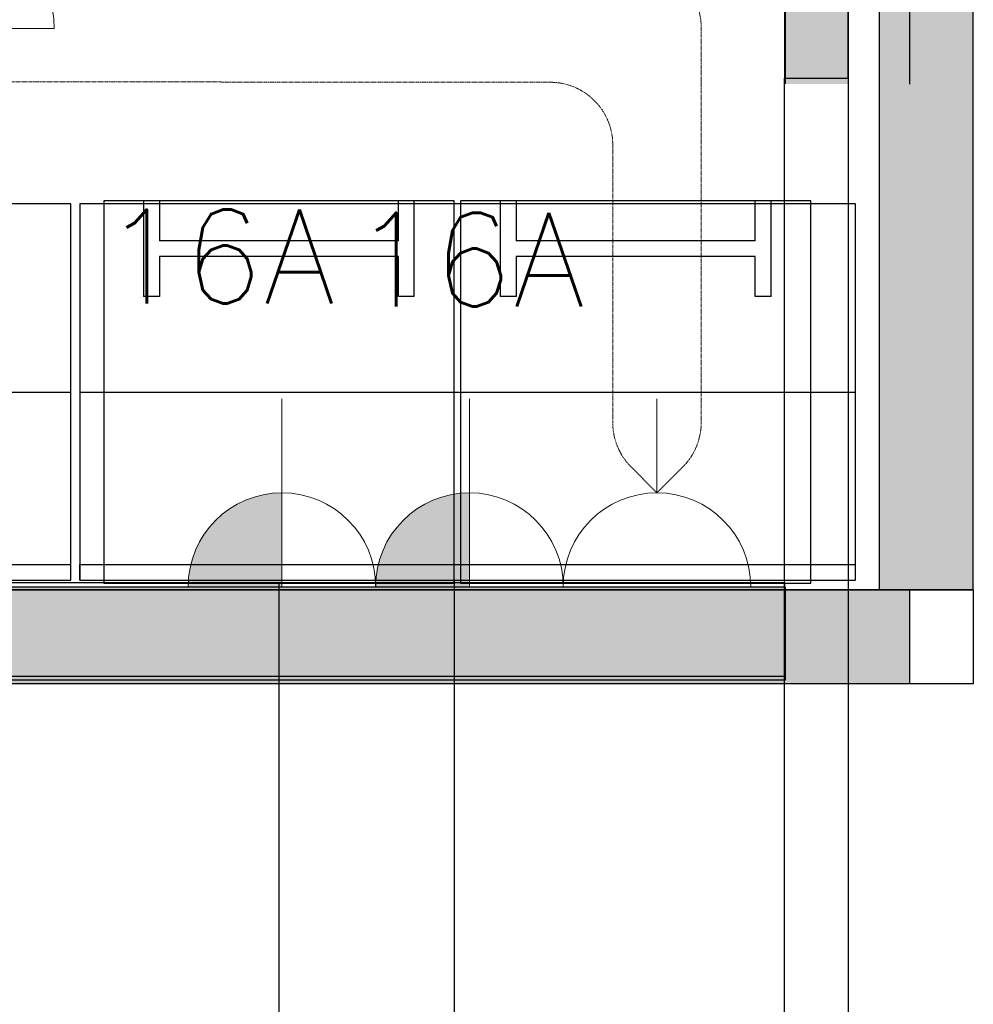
# Model space of a CAD drawing. Header units: millimetres. Extents: x -11575 to 52845, y -36266 to 23021.
# Tile 66 of 184: x 19839 to 21364, y 10589 to 12163. Entities that reach past the tile are written whole.
import ezdxf
from ezdxf.enums import TextEntityAlignment as Align

# ---------------------------------------------------------------- set-up
doc = ezdxf.new("R2010")
doc.units = ezdxf.units.MM
doc.header["$MEASUREMENT"] = 0
doc.linetypes.add('HIDDENX2', pattern=[0.75, 0.5, -0.25])
doc.layers.get('0').update_dxf_attribs({"lineweight": 5})
doc.layers.add('GREY SCALE', color=9, linetype='Continuous', true_color=0x808080)
for name, color, linetype, lineweight, true_color in [('GREYSCALE', 9, 'Continuous', 0, 0x808080), ('M-MEP-ELPR-CKT', 7, 'HIDDENX2', 20, 0x960000), ('M-MEP-ELPR-SOCKET', 5, 'Continuous', 20, 0x0000ff)]:
    doc.layers.add(name, color=color, linetype=linetype, lineweight=lineweight, true_color=true_color)
doc.layers.add('M-MEP-ELLG-TEXT', color=7, linetype='Continuous', lineweight=20)
doc.styles.add('Oswald Light', font='txt')
doc.styles.get("Standard").update_dxf_attribs({"font": 'romans.shx'})
doc.dimstyles.new('MDS-50', dxfattribs={"dimtxt": 100, "dimasz": 100, "dimexe": 50, "dimexo": 50, "dimgap": 25, "dimtad": 1, "dimdec": 0, "dimtxsty": 'Oswald Light', "dimcen": 0, "dimdle": 1.5875, "dimazin": 0, "dimtfac": 1, "dimtdec": 0, "dimtix": 1, "dimtmove": 0, "dimatfit": 0, "dimfxl": 1, "dimfrac": 2, "dimtolj": 1, "dimarcsym": 0})

# ---------------------------------------------------------------- blocks, each defined once
blk = doc.blocks.new('FLOOR PLAN')
at = {"layer": 'GREYSCALE', "lineweight": -2, "ltscale": 0.25}
h = blk.add_hatch(color=0, dxfattribs=at)
h.dxf.hatch_style = 1
h.paths.add_polyline_path([(21261.6, 12139.4), (21261.6, 12059.8), (21363.4, 12059.8), (21363.2, 18155.1), (21261.3, 18155.1), (21261.6, 12213.1)])
h = blk.add_hatch(color=0, dxfattribs=at)
h.dxf.hatch_style = 1
h.paths.add_polyline_path([(21063, 12139.2), (21063, 12060.1), (21164.2, 12060.1), (21164.2, 18121.5), (21063, 18121.5), (21063, 12212.6)])
h = blk.add_hatch(color=0, dxfattribs=at)
h.dxf.hatch_style = 1
h.paths.add_polyline_path([(21363.6, 18078.2), (21213.3, 18078.2), (21213.3, 11251.6), (21363.6, 11251.6)])
h = blk.add_hatch(color=0, dxfattribs=at)
h.dxf.hatch_style = 1
h.paths.add_polyline_path([(13791.6, 11256.6), (13791.6, 11107.1), (21063, 11107.1), (21063, 11256.6)])
h = blk.add_hatch(color=0, dxfattribs=at)
h.dxf.hatch_style = 1
h.paths.add_polyline_path([(13949.6, 11251.6), (13949.6, 11101.2), (21261.6, 11101.5), (21261.6, 11251.8)])
at = {"layer": 'GREYSCALE', "color": 0, "lineweight": -2, "ltscale": 0.25}
for p, q in [((21163.6, 12069.1), (21163.6, 18149.4)), ((21363.4, 12059.8), (21363.2, 18155.1)), ((21164.2, 12060.1), (21164.2, 18121.5)), ((21062, 17995.4), (21062, 12069.1)), ((21261.3, 18000.7), (21261.6, 12059.8)), ((21063, 17968), (21063, 12060.1)), ((21062, 12069.1), (21163.6, 12069.1)), ((21062, 10002.1), (21062, 12069.1)), ((21163.6, 12069.1), (21163.6, 10002.1)), ((19920.8, 11868.5), (18918.3, 11868.5)), ((19920.8, 11267), (19920.8, 11868.5)), ((21175.3, 11868.5), (19935.3, 11868.5)), ((19935.3, 11868.5), (19935.3, 11267)), ((21175.3, 11267), (21175.3, 11868.5)), ((18918.3, 11567.7), (19920.8, 11567.7)), ((19935.3, 11567.7), (21175.3, 11567.7)), ((18918.3, 11292.1), (19920.8, 11292.1)), ((19935.3, 11267), (19935.3, 11292.1)), ((19935.3, 11292.1), (21175.3, 11292.1)), ((21363.6, 11251.6), (13751.8, 11251.6)), ((13751.8, 11251.6), (21363.9, 11251.6)), ((13767.9, 11263.2), (21062, 11263.2)), ((13791.6, 11256.6), (21063, 11256.6)), ((13949.6, 11251.6), (21261.6, 11251.8)), ((18918.3, 11267), (19920.8, 11267)), ((19935.3, 11267), (21175.3, 11267)), ((21062, 11263.2), (21062, 11113.2)), ((21063, 11256.6), (21063, 11107.1)), ((21261.6, 11251.8), (21261.6, 11101.5)), ((21363.9, 11251.6), (21363.9, 11101.2)), ((21062, 11113.2), (13767.9, 11113.2)), ((21363.9, 11101.2), (13751.8, 11101.2)), ((21063, 11107.1), (13791.6, 11107.1)), ((21261.6, 11101.5), (13949.6, 11101.2))]:
    blk.add_line(p, q, dxfattribs=at)
at = {"layer": 'GREYSCALE', "color": 0, "lineweight": -2}
for p, q in [((21213.3, 18078.2), (21213.3, 11251.6)), ((21363.6, 11251.6), (21363.6, 18078.2)), ((19973.6, 11873.3), (19973.6, 11262.2)), ((20533.7, 11873.3), (19973.6, 11873.3)), ((20037.2, 11873.3), (20037.2, 11720.5)), ((20062.7, 11873.3), (20062.7, 11809.6)), ((20444.6, 11809.6), (20444.6, 11873.3)), ((20470.1, 11720.5), (20470.1, 11873.3)), ((20533.7, 11262.2), (20533.7, 11873.3)), ((20544, 11873.3), (20544, 11262.2)), ((21104.1, 11873.3), (20544, 11873.3)), ((20607.6, 11873.3), (20607.6, 11720.5)), ((20633.1, 11873.3), (20633.1, 11809.6)), ((21015, 11809.6), (21015, 11873.3)), ((21040.5, 11720.5), (21040.5, 11873.3)), ((21104.1, 11262.2), (21104.1, 11873.3)), ((20444.6, 11809.6), (20062.7, 11809.6)), ((21015, 11809.6), (20633.1, 11809.6)), ((20444.6, 11784.2), (20062.7, 11784.2)), ((20062.7, 11784.2), (20062.7, 11720.5)), ((20444.6, 11720.5), (20444.6, 11784.2)), ((21015, 11784.2), (20633.1, 11784.2)), ((20633.1, 11784.2), (20633.1, 11720.5)), ((21015, 11720.5), (21015, 11784.2)), ((20062.7, 11720.5), (20037.2, 11720.5)), ((20470.1, 11720.5), (20444.6, 11720.5)), ((20633.1, 11720.5), (20607.6, 11720.5)), ((21040.5, 11720.5), (21015, 11720.5)), ((19973.6, 11262.2), (20533.7, 11262.2)), ((20544, 11262.2), (21104.1, 11262.2)), ((21213.3, 11251.6), (21363.6, 11251.6))]:
    blk.add_line(p, q, dxfattribs=at)
blk = doc.blocks.new('13A SSSO')
at = {"color": 0}
blk.add_lwpolyline([(0, 100), (0, 200)], dxfattribs=at)
blk.add_lwpolyline([(-100, 0), (100, 0, 1), (-100, 0)], format="xyb", dxfattribs=at)
blk = doc.blocks.new('SSSO')
h = blk.add_hatch(color=0)
h.dxf.hatch_style = 1
h.paths.add_polyline_path([(0, 100, 0.414214), (-100, 0), (0, 0)])
at = {"color": 0}
blk.add_lwpolyline([(0, 0), (0, 200)], dxfattribs=at)
blk.add_lwpolyline([(-100, 0), (100, 0, 1), (-100, 0)], format="xyb", dxfattribs=at)
blk.add_attdef('XXA', text='', height=100, dxfattribs=at).set_placement((-250, 150), align=Align.MIDDLE_CENTER)
blk = doc.blocks.new('UFCO')
at = {"color": 0}
blk.add_lwpolyline([(-100, 0), (100, 0, 1), (-100, 0)], format="xyb", dxfattribs=at)
blk.add_lwpolyline([(-50, 50), (50, 50), (50, 25), (-50, 25)], close=True, dxfattribs=at)
blk.add_solid([(-50, 25), (50, 25), (-50, 50), (50, 50)], dxfattribs=at)
blk.add_attdef('XXA', text='', height=100, dxfattribs=at).set_placement((-250, 150), align=Align.MIDDLE_CENTER)

msp = doc.modelspace()

# ---------------------------------------------------------------- linework, layer by layer
at = {"layer": 'M-MEP-ELPR-CKT', "ltscale": 3}
msp.add_lwpolyline([(19100, 12064.1), (20687.4, 12062.8, -0.413981), (20787.4, 11962.8), (20787.4, 11518.8, 0.198912), (20816.7, 11448.1), (20858.1, 11406.6), (20899.5, 11448.1, 0.198912), (20928.8, 11518.8), (20928.8, 12062.8), (20928.8, 12150.5, 0.414214), (20828.8, 12250.5), (20146, 12250.5, -0.414214), (20046, 12350.5), (20046, 15572.5, 0.414214), (19946, 15672.5), (19692.2, 15672.5, -0.373158)], format="xyb", dxfattribs=at)

# ---------------------------------------------------------------- block references
at = {"layer": 'GREY SCALE'}
msp.add_blockref('FLOOR PLAN', (0, 0), dxfattribs=at)
at = {"layer": 'M-MEP-ELPR-SOCKET'}
ref = msp.add_blockref('UFCO', (19744.5, 12148.7), dxfattribs=dict(at, xscale=1.5, yscale=1.5, zscale=1.5))
ref.add_attrib('XXA', '20A', dxfattribs={"layer": '0', "color": 0, "height": 150}).set_placement((19740, 12462), align=Align.MIDDLE_CENTER)
at = {"layer": 'M-MEP-ELPR-SOCKET', "color": 6, "true_color": 0xff00ff}
ref = msp.add_blockref('SSSO', (20258.5, 11256.6), dxfattribs=dict(at, xscale=1.5, yscale=1.5, zscale=1.5))
ref.add_attrib('XXA', '16A', dxfattribs={"layer": '0', "color": 0, "height": 150}).set_placement((20158, 11784.2), align=Align.MIDDLE_CENTER)
ref = msp.add_blockref('SSSO', (20558.3, 11256.6), dxfattribs=dict(at, xscale=1.5, yscale=1.5, zscale=1.5))
ref.add_attrib('XXA', '16A', dxfattribs={"layer": '0', "color": 0, "height": 150}).set_placement((20556.8, 11779.2), align=Align.MIDDLE_CENTER)
at = {"layer": 'M-MEP-ELPR-SOCKET', "xscale": 1.5, "yscale": 1.5, "zscale": 1.5}
msp.add_blockref('13A SSSO', (20858.1, 11256.6), dxfattribs=at)

# ---------------------------------------------------------------- leaders
at = {"layer": 'M-MEP-ELLG-TEXT'}
for points in [[(15011.9, 11263.2), (15683.2, 10147.5), (15683.2, 3702.9), (20576.9, 3702.9)], [(17008.2, 11256.6), (17008.2, 4406.7), (20576.9, 4406.7)], [(17574.3, 11258.1), (17574.3, 5106.7), (20576.9, 5106.7)], [(17865.6, 11256.6), (17865.6, 5806.7), (20576.9, 5806.7)], [(18165.6, 11258.3), (18165.6, 6506.7), (20576.9, 6506.7)], [(18629.3, 11258.1), (18629.3, 7206.7), (20576.9, 7206.7)], [(18929.3, 11258.1), (18929.3, 7902.9), (20576.9, 7902.9)], [(19682.4, 11265.7, -13489.4), (19682.4, 8606.7, -13489.4), (20576.9, 8606.7, -13489.4)], [(20253.7, 11262.2), (20253.7, 9306.7), (20576.9, 9306.7)], [(20533.7, 11267), (20533.7, 10006.7), (20576.9, 10006.7)]]:
    msp.add_leader(points, dimstyle='MDS-50', override={"dimasz": 150, "dimtad": 0}, dxfattribs=at)

doc.saveas('drawing.dxf')
